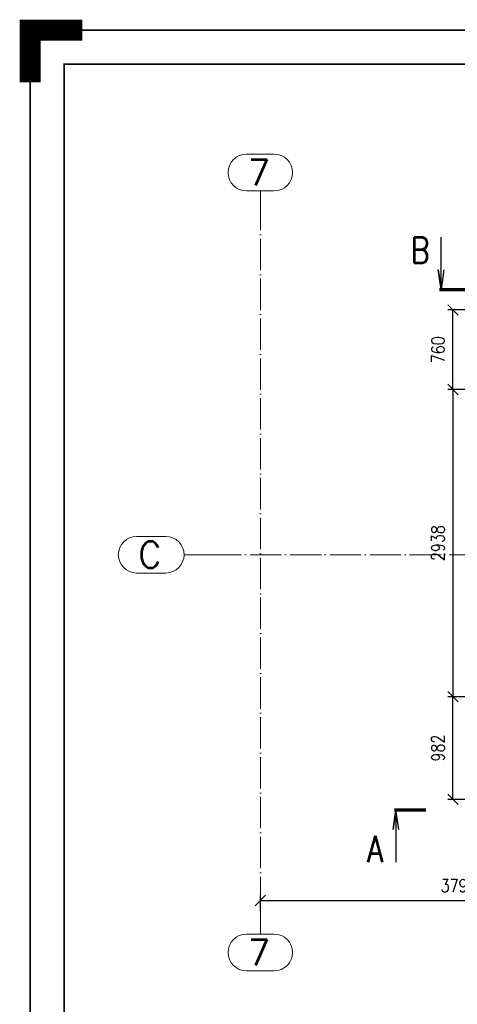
# Paper-space layout 'Layout1' of a CAD drawing. Extents: x -2 to 1083, y -36 to 422.
# Tile 5 of 69: x -2 to 82, y 234 to 422. Entities that reach past the tile are written whole.
import ezdxf
from ezdxf.enums import TextEntityAlignment as Align

# ---------------------------------------------------------------- set-up
doc = ezdxf.new("R2010")
doc.units = 0
doc.linetypes.add('ACAD_ISO04W100', pattern=[30.5, 24, -3, 0.5, -3])
doc.linetypes.add('HP_01_CER_B', pattern=[8, 5, -1, 1, -1])
doc.layers.get('0').update_dxf_attribs({"linetype": 'CONTINUOUS'})
doc.layers.get('DEFPOINTS').update_dxf_attribs({"color": 132, "linetype": 'CONTINUOUS'})
doc.layers.add('RAMECEK_HP', color=251, linetype='CONTINUOUS')
for name, color, linetype, lineweight in [('SS_1.ET-HALA_TaO-RASTR', 7, 'HP_01_CER_B', 13), ('SS_KOTY', 3, 'CONTINUOUS', 25), ('SS_PLNA_025', 7, 'CONTINUOUS', 25), ('SS_REZ', 6, 'CONTINUOUS', 70), ('SS_TEXT7', 6, 'CONTINUOUS', 70)]:
    doc.layers.add(name, color=color, linetype=linetype, lineweight=lineweight)
doc.styles.add('ROMANS', font='romans.shx', dxfattribs={"width": 0.8})
doc.styles.add('romans.shx', font='romans.shx', dxfattribs={"height": 5})
doc.dimstyles.new('A-1_(2.5)_50AS', dxfattribs={"dimtxt": 2.5, "dimasz": 2, "dimexe": 1, "dimexo": 2, "dimgap": 0, "dimtad": 0, "dimdec": 1, "dimlfac": 50, "dimrnd": 1, "dimtxsty": 'ROMANS', "dimblk1": 'OBLIQUE', "dimblk2": 'OBLIQUE', "dimsah": 1, "dimcen": 2, "dimclrd": 256, "dimclre": 256, "dimclrt": 256, "dimadec": 1, "dimazin": 2, "dimtfac": 0.714286, "dimtdec": 1, "dimtmove": 0, "dimatfit": 3, "dimldrblk": 'OPEN', "dimfxl": 1, "dimtvp": 1.142857, "dimtfill": 1, "dimtolj": 1, "dimlwd": -1, "dimlwe": -1, "dimarcsym": 0})

# ---------------------------------------------------------------- blocks, each defined once
blk = doc.blocks.new('*U6')
at = {"layer": 'RAMECEK_HP', "lineweight": 40, "const_width": 4}
blk.add_lwpolyline([(0, 410), (0, 420), (10, 420)], dxfattribs=at)
at = {"layer": 'RAMECEK_HP', "lineweight": 35, "const_width": 0.35}
for points in [[(0, 420), (0, 0), (891, 0), (891, 420)], [(6.5, 413.5), (6.5, 6.5), (884.5, 6.5), (884.5, 413.5)]]:
    blk.add_lwpolyline(points, close=True, dxfattribs=at)
at = {"layer": 'DEFPOINTS', "style": 'ROMANS', "width": 0.8}
blk.add_attdef('TISK', text='', height=10, dxfattribs=at).set_placement((891, -33), align=Align.RIGHT)
blk = doc.blocks.new('*U11')
at = {"layer": 'SS_PLNA_025'}
blk.add_lwpolyline([(-5.2, -3.78), (-5.72, 0), (-6.25, -3.78), (-5.72, 0), (-5.72, -10)], dxfattribs=at)
at = {"layer": 'SS_REZ'}
blk.add_line((-5.99, 0), (0, 0), dxfattribs=at)
at = {"layer": 'SS_TEXT7', "style": 'ROMANS', "width": 0.8}
blk.add_attdef('REZv', text='', height=5, dxfattribs=at).set_placement((-9.72, -10), align=Align.CENTER)
blk = doc.blocks.new('*U13')
at = {"layer": 'SS_PLNA_025'}
blk.add_lwpolyline([(-5.2, 3.78), (-5.72, 0), (-6.25, 3.78), (-5.72, 0), (-5.72, 10)], dxfattribs=at)
at = {"layer": 'SS_REZ'}
blk.add_line((-5.99, 0), (0, 0), dxfattribs=at)
at = {"layer": 'SS_TEXT7', "style": 'ROMANS', "width": 0.8}
blk.add_attdef('REZv', text='', height=5, dxfattribs=at).set_placement((-9.72, 5), align=Align.CENTER)
blk = doc.blocks.new('_Oblique')
at = {"color": 0, "linetype": 'ByBlock', "lineweight": -2}
blk.add_line((-0.5, -0.5), (0.5, 0.5), dxfattribs=at)
blk = doc.blocks.new('*D17')
at = {"layer": 'DEFPOINTS', "color": 0, "transparency": 16777216}
for p in [(119.81, 270.64, 1), (119.81, 253.54), (44.01, 249.6)]:
    blk.add_point(p, dxfattribs=at)
at = {"layer": 'SS_KOTY', "transparency": 16777216}
for p, q in [((119.81, 268.64), (119.81, 252.54)), ((44.01, 251.6), (44.01, 254.54)), ((44.01, 253.54), (119.81, 253.54))]:
    blk.add_line(p, q, dxfattribs=at)
at = {"layer": 'SS_KOTY', "transparency": 16777216, "xscale": 2, "yscale": 2, "zscale": 2, "rotation": 180}
blk.add_blockref('_Oblique', (44.01, 253.54), dxfattribs=at)
at = {"layer": 'SS_KOTY', "transparency": 16777216, "xscale": 2, "yscale": 2, "zscale": 2}
blk.add_blockref('_Oblique', (119.81, 253.54), dxfattribs=at)
at = {"layer": 'SS_KOTY', "transparency": 16777216, "insert": (81.91, 256.4), "char_height": 2.5, "attachment_point": 5, "style": 'ROMANS', "bg_fill": 3, "box_fill_scale": 1.1, "bg_fill_color": 256, "bg_fill_true_color": 13158600, "bg_fill_transparency": 0}
blk.add_mtext('\\A1;3790', dxfattribs=at)
blk = doc.blocks.new('_OPEN')
at = {"color": 0, "linetype": 'ByBlock'}
for p, q in [((-1, 0.167), (0, 0)), ((0, 0), (-1, -0.167)), ((0, 0), (-1, 0))]:
    blk.add_line(p, q, dxfattribs=at)
blk = doc.blocks.new('*D50')
at = {"layer": 'DEFPOINTS', "color": 0, "transparency": 16777216}
for p in [(93.06, 351.28, 1), (80.82, 292.52), (93.06, 292.52, 1)]:
    blk.add_point(p, dxfattribs=at)
at = {"layer": 'SS_KOTY', "transparency": 16777216}
for p, q in [((91.06, 351.28), (79.82, 351.28)), ((80.82, 351.28), (80.82, 292.52)), ((91.06, 292.52), (79.82, 292.52))]:
    blk.add_line(p, q, dxfattribs=at)
at = {"layer": 'SS_KOTY', "transparency": 16777216, "xscale": 2, "yscale": 2, "zscale": 2}
for p, rotation in [((80.82, 351.28), 90), ((80.82, 292.52), 270)]:
    blk.add_blockref('_Oblique', p, dxfattribs=dict(at, rotation=rotation))
at = {"layer": 'SS_KOTY', "transparency": 16777216, "insert": (77.97, 321.9), "char_height": 2.5, "attachment_point": 5, "rotation": 90, "style": 'ROMANS', "bg_fill": 3, "box_fill_scale": 1.1, "bg_fill_color": 256, "bg_fill_true_color": 13158600, "bg_fill_transparency": 0}
blk.add_mtext('\\A1;2938', dxfattribs=at)
blk = doc.blocks.new('*D114')
at = {"layer": 'DEFPOINTS', "color": 0, "transparency": 16777216}
for p in [(80.82, 292.52), (93.06, 292.52, 1), (117.24, 272.88, 0.65)]:
    blk.add_point(p, dxfattribs=at)
at = {"layer": 'SS_KOTY', "transparency": 16777216}
for p, q in [((91.06, 292.52), (79.82, 292.52)), ((80.82, 272.88), (80.82, 292.52)), ((115.24, 272.88), (79.82, 272.88))]:
    blk.add_line(p, q, dxfattribs=at)
at = {"layer": 'SS_KOTY', "transparency": 16777216, "xscale": 2, "yscale": 2, "zscale": 2}
for p, rotation in [((80.82, 292.52), 90), ((80.82, 272.88), 270)]:
    blk.add_blockref('_Oblique', p, dxfattribs=dict(at, rotation=rotation))
at = {"layer": 'SS_KOTY', "transparency": 16777216, "insert": (77.97, 282.7), "char_height": 2.5, "attachment_point": 5, "rotation": 90, "style": 'ROMANS', "bg_fill": 3, "box_fill_scale": 1.1, "bg_fill_color": 256, "bg_fill_true_color": 13158600, "bg_fill_transparency": 0}
blk.add_mtext('\\A1;982', dxfattribs=at)
blk = doc.blocks.new('*D115')
at = {"layer": 'DEFPOINTS', "color": 0, "transparency": 16777216}
for p in [(80.82, 366.48), (117.24, 366.48, 0.65), (93.06, 351.28, 1)]:
    blk.add_point(p, dxfattribs=at)
at = {"layer": 'SS_KOTY', "transparency": 16777216}
for p, q in [((115.24, 366.48), (79.82, 366.48)), ((80.82, 351.28), (80.82, 366.48)), ((91.06, 351.28), (79.82, 351.28))]:
    blk.add_line(p, q, dxfattribs=at)
at = {"layer": 'SS_KOTY', "transparency": 16777216, "xscale": 2, "yscale": 2, "zscale": 2}
for p, rotation in [((80.82, 366.48), 90), ((80.82, 351.28), 270)]:
    blk.add_blockref('_Oblique', p, dxfattribs=dict(at, rotation=rotation))
at = {"layer": 'SS_KOTY', "transparency": 16777216, "insert": (77.97, 358.88), "char_height": 2.5, "attachment_point": 5, "rotation": 90, "style": 'ROMANS', "bg_fill": 3, "box_fill_scale": 1.1, "bg_fill_color": 256, "bg_fill_true_color": 13158600, "bg_fill_transparency": 0}
blk.add_mtext('\\A1;760', dxfattribs=at)

psp = doc.layouts.get("Layout1")

# ---------------------------------------------------------------- linework, layer by layer
at = {"layer": 'SS_1.ET-HALA_TaO-RASTR', "linetype": 'Continuous', "ltscale": 0.25}
for p, q in [((46.6717, 396.2771), (41.3384, 396.2771)), ((41.3384, 389.2771), (46.6717, 389.2771)), ((25.9218, 323.1795), (20.3503, 323.1795)), ((20.3503, 316.1795), (25.9218, 316.1795)), ((46.6717, 247.1044), (41.3384, 247.1044)), ((41.3384, 240.1044), (46.6717, 240.1044))]:
    psp.add_line(p, q, dxfattribs=at)
at = {"layer": 'SS_1.ET-HALA_TaO-RASTR', "linetype": 'ACAD_ISO04W100', "ltscale": 0.25}
for p, q in [((44.005, 384.2771), (44.005, 389.2771)), ((44.005, 384.2781), (44.005, 384.2771)), ((34.4218, 319.6795), (29.4218, 319.6795)), ((34.4208, 319.6795), (34.4218, 319.6795))]:
    psp.add_line(p, q, dxfattribs=at)
at = {"layer": 'SS_1.ET-HALA_TaO-RASTR', "linetype": 'Continuous', "ltscale": 0.25}
for centre, start, end in [((41.3384, 392.7771), 90, 270), ((46.6717, 392.7771), 270, 90), ((20.3503, 319.6795), 90, 270), ((25.9218, 319.6795), 270, 90), ((41.3384, 243.6044), 90, 270), ((46.6717, 243.6044), 270, 90)]:
    psp.add_arc(centre, 3.5, start, end, dxfattribs=at)

# ---------------------------------------------------------------- block references
at = {"layer": 'RAMECEK_HP'}
psp.add_blockref('*U6', (0, 0), dxfattribs=at)
at = {"layer": 'SS_REZ'}
for name, p, values in [('*U13', (84.263, 370.4116), {'REZv': 'B'}), ('*U11', (75.6498, 270.8944), {'REZv': 'A'})]:
    psp.add_blockref(name, p, dxfattribs=at).add_auto_attribs(values)

# ---------------------------------------------------------------- texts
at = {"layer": 'SS_1.ET-HALA_TaO-RASTR', "color": 7, "style": 'romans.shx'}
for s, p in [('7', (41.5795, 390.2771)), ('C', (20.644, 317.1795)), ('7', (41.5795, 241.1044))]:
    psp.add_text(s, height=5, dxfattribs=at).set_placement(p)

# ---------------------------------------------------------------- next in the draw order: dimensions: what is measured, and where the dimension line sits
at = {"layer": 'SS_KOTY'}
dim = psp.add_linear_dim(base=(80.8245, 292.5195), p1=(93.0599, 351.2795, 1), p2=(93.0599, 292.5195, 1), angle=90, dimstyle='A-1_(2.5)_50AS', override={"dimtmove": 1}, dxfattribs=at)
dim.commit()
dim.dimension.update_dxf_attribs({"geometry": '*D50', "text_midpoint": (77.9674, 321.8995)})
dim = psp.add_linear_dim(base=(119.805, 253.5383), p1=(44.005, 249.6044), p2=(119.805, 270.6358, 1), dimstyle='A-1_(2.5)_50AS', dxfattribs=at)
dim.commit()
dim.dimension.update_dxf_attribs({"geometry": '*D17', "text_midpoint": (81.905, 256.3955)})

# ---------------------------------------------------------------- next in the draw order: linework, layer by layer
at = {"layer": 'SS_1.ET-HALA_TaO-RASTR', "linetype": 'ACAD_ISO04W100', "ltscale": 0.25}
for p, q in [((44.005, 252.1034), (44.005, 384.2781)), ((34.4208, 319.6795), (307.9294, 319.6795)), ((44.005, 252.1034), (44.005, 252.1044)), ((44.005, 252.1044), (44.005, 247.1044))]:
    psp.add_line(p, q, dxfattribs=at)

# ---------------------------------------------------------------- next in the draw order: dimensions: what is measured, and where the dimension line sits
at = {"layer": 'SS_KOTY'}
for base, p1, p2, picture, middle in [((80.8245, 366.4795), (93.0599, 351.2795, 1), (117.2444, 366.4795, 0.65), '*D115', (77.9674, 358.8795)), ((80.8245, 292.5195), (117.2444, 272.8795, 0.65), (93.0599, 292.5195, 1), '*D114', (77.9674, 282.6995))]:
    dim = psp.add_linear_dim(base=base, p1=p1, p2=p2, angle=90, dimstyle='A-1_(2.5)_50AS', dxfattribs=at)
    dim.commit()
    dim.dimension.update_dxf_attribs({"geometry": picture, "text_midpoint": middle})

doc.saveas('drawing.dxf')
